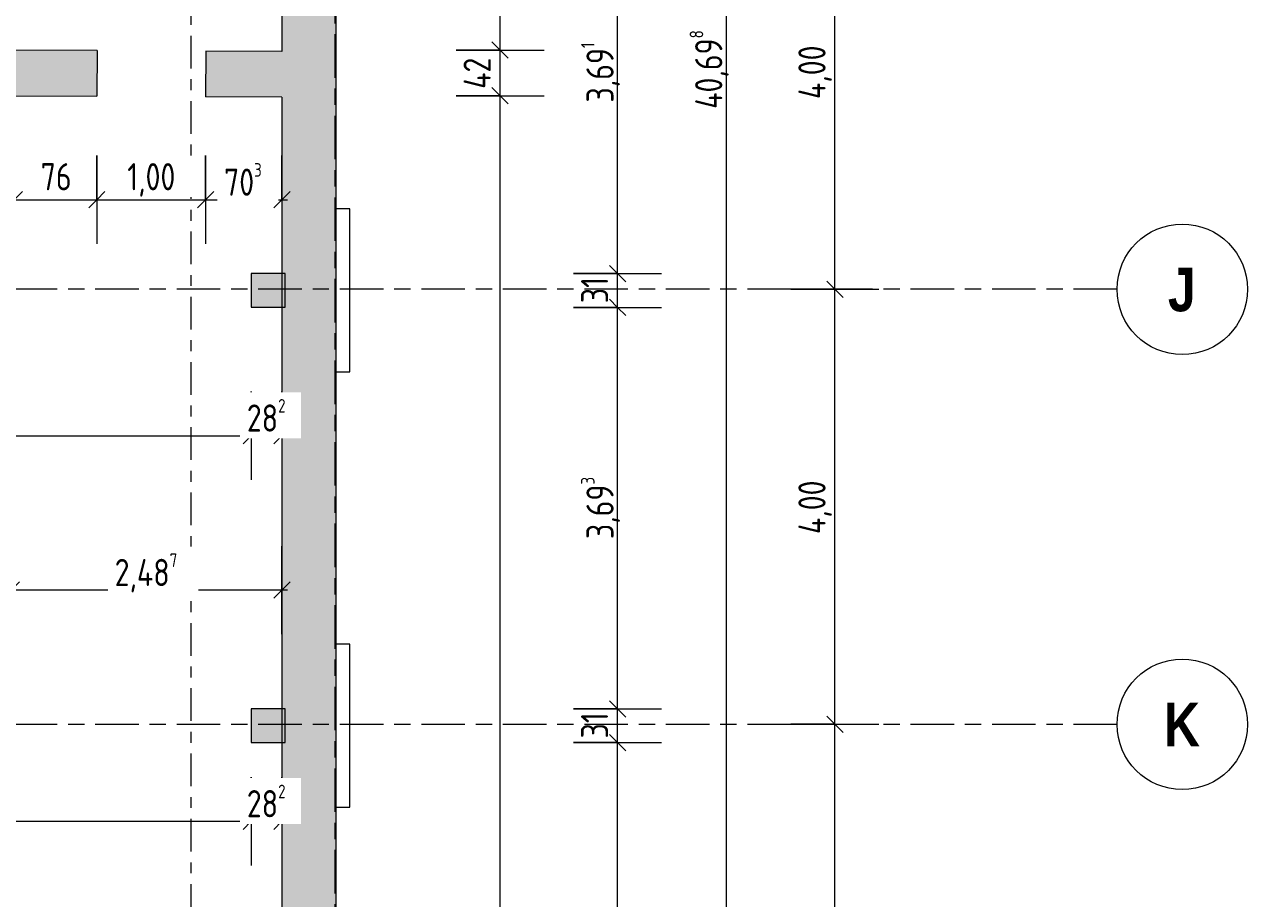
# Model space of a CAD drawing. Header units: metres. Extents: x 2 to 163, y -54 to 869.
# Tile 69 of 78: x 77.23 to 88.48, y -9.62 to -1.58. Entities that reach past the tile are written whole.
import ezdxf

# ---------------------------------------------------------------- set-up
doc = ezdxf.new("R2010")
doc.units = ezdxf.units.M
doc.linetypes.add('_Rasterlinie_', pattern=[0.75, 0.4, -0.1, 0.15, -0.1])
doc.linetypes.add('_Schnittlinie_', pattern=[0.6, 0.3, -0.1, 0.1, -0.1])
for name, color, linetype, lineweight in [('A_Bem', 7, 'Continuous', 5), ('A_Bem-100', 7, 'Continuous', 5), ('A_Geschossdecken', 7, 'Continuous', 5), ('A_Raster', 128, 'Continuous', 5), ('A_Symbol-S_A', 172, 'Continuous', 5), ('A_Tragwerksstützen', 7, 'Continuous', 5), ('A_Wand', 244, 'Continuous', 5), ('A_Wand_Schraff', 1, 'Continuous', 5)]:
    doc.layers.add(name, color=color, linetype=linetype, lineweight=lineweight)
doc.styles.add('Arial Narrow_B', font='txt', dxfattribs={"height": 0.4})
doc.styles.add('ISOCPEUR', font='isocpeur.ttf', dxfattribs={"width": 0.8, "height": 0.25})
doc.dimstyles.new('BLB-Standard_2_5_Aussen', dxfattribs={"dimscale": 0.3048, "dimtxt": 0.248995, "dimasz": 0.492126, "dimexe": 1.32874, "dimexo": 0.0625, "dimgap": 0.032808, "dimtad": 1, "dimdec": 1, "dimlfac": 100, "dimrnd": 0.1, "dimdsep": 46, "dimtxsty": 'ISOCPEUR', "dimblk1": 'OBLIQUE', "dimblk2": 'OBLIQUE', "dimsah": 1, "dimcen": 0.09, "dimdle": 0.164042, "dimazin": 0, "dimtfac": 1, "dimtdec": 4, "dimtix": 1, "dimtmove": 0, "dimatfit": 3, "dimfxl": 1.32874, "dimfxlon": 1, "dimtvp": 1, "dimtolj": 1, "dimtzin": 0, "dimarcsym": 2})
doc.dimstyles.new('BLB-Standard_2_5_Aussen_1', dxfattribs={"dimscale": 0.3048, "dimtxt": 0.248995, "dimasz": 0.492126, "dimexe": 1.32874, "dimexo": 0.0625, "dimgap": 0.032808, "dimtad": 1, "dimrnd": 0.001, "dimzin": 0, "dimdsep": 46, "dimtxsty": 'ISOCPEUR', "dimblk1": 'OBLIQUE', "dimblk2": 'OBLIQUE', "dimsah": 1, "dimcen": 0.09, "dimdle": 0.164042, "dimazin": 0, "dimtfac": 1, "dimtdec": 4, "dimtix": 1, "dimtmove": 0, "dimatfit": 3, "dimfxl": 1.32874, "dimfxlon": 1, "dimtvp": 1, "dimtolj": 1, "dimtzin": 0, "dimarcsym": 2})
doc.dimstyles.new('BLB-Standard_2_5_Aussen_maskiert', dxfattribs={"dimscale": 0.3048, "dimtxt": 0.248995, "dimasz": 0.492126, "dimexe": 1.32874, "dimexo": 0.0625, "dimgap": 0.032808, "dimtad": 1, "dimdec": 1, "dimlfac": 100, "dimrnd": 0.1, "dimdsep": 46, "dimtxsty": 'ISOCPEUR', "dimblk1": 'OBLIQUE', "dimblk2": 'OBLIQUE', "dimsah": 1, "dimcen": 0.09, "dimdle": 0.164042, "dimazin": 0, "dimtfac": 1, "dimtdec": 4, "dimtix": 1, "dimtmove": 0, "dimatfit": 3, "dimfxl": 1.32874, "dimfxlon": 1, "dimtvp": 1, "dimtfill": 1, "dimtolj": 1, "dimtzin": 0, "dimarcsym": 2})
doc.dimstyles.new('BLB-Standard_2_5_Aussen_maskiert_1', dxfattribs={"dimscale": 0.3048, "dimtxt": 0.248995, "dimasz": 0.492126, "dimexe": 1.32874, "dimexo": 0.0625, "dimgap": 0.032808, "dimtad": 1, "dimrnd": 0.001, "dimzin": 0, "dimdsep": 46, "dimtxsty": 'ISOCPEUR', "dimblk1": 'OBLIQUE', "dimblk2": 'OBLIQUE', "dimsah": 1, "dimcen": 0.09, "dimdle": 0.164042, "dimazin": 0, "dimtfac": 1, "dimtdec": 4, "dimtix": 1, "dimtmove": 0, "dimatfit": 3, "dimfxl": 1.32874, "dimfxlon": 1, "dimtvp": 1, "dimtfill": 1, "dimtolj": 1, "dimtzin": 0, "dimarcsym": 2})

# ---------------------------------------------------------------- blocks, each defined once
blk = doc.blocks.new('STB Stütze - rechteckig1 - STB 310 x 310-8104198-AB-E-1 OK FFB')
at = {"layer": 'A_Tragwerksstützen', "lineweight": 9}
blk.add_hatch(color=253, dxfattribs=at).paths.add_polyline_path([(-0.155, -0.155), (0.155, -0.155), (0.155, 0.155), (-0.155, 0.155)], flags=0)
at = {"layer": 'A_Tragwerksstützen', "color": 250, "lineweight": 9}
for p, q in [((0.155, 0.155), (-0.155, 0.155)), ((-0.155, 0.155), (-0.155, -0.155)), ((0.155, -0.155), (0.155, 0.155)), ((-0.155, -0.155), (0.155, -0.155))]:
    blk.add_line(p, q, dxfattribs=at)
blk = doc.blocks.new('DIMBLOCK52-AB-E-1 OK FFB')
at = {"layer": 'A_Bem-100'}
for p, q in [((82.284, -8.186), (83.094, -8.186)), ((82.689, -8.186), (82.284, -8.186)), ((82.689, -11.874), (82.689, -8.186)), ((82.284, -11.874), (83.094, -11.874)), ((82.689, -11.874), (82.284, -11.874))]:
    blk.add_line(p, q, dxfattribs=at)
at = {"layer": 'A_Bem-100', "lineweight": 9}
for p, q in [((82.689, -8.186), (82.614, -8.111)), ((82.689, -8.186), (82.764, -8.261)), ((82.689, -11.874), (82.614, -11.799)), ((82.689, -11.874), (82.764, -11.949))]:
    blk.add_line(p, q, dxfattribs=at)
at = {"layer": 'A_Bem-100', "color": 0, "insert": (82.353, -10.315), "char_height": 0.25, "width": 0.68419, "attachment_point": 1, "rotation": 90, "line_spacing_factor": 1.149209, "style": 'ISOCPEUR'}
blk.add_mtext('3,68\\A2\\H0.5x;\\S8^  ;\\H2x;', dxfattribs=at)
blk = doc.blocks.new('_Oblique')
at = {"color": 0, "linetype": 'ByBlock', "lineweight": -2}
blk.add_line((-0.5, -0.5), (0.5, 0.5), dxfattribs=at)
blk = doc.blocks.new('DIMBLOCK53-AB-E-1 OK FFB')
at = {"layer": 'A_Bem-100'}
for p, q in [((82.284, -7.876), (83.094, -7.876)), ((82.689, -7.876), (82.284, -7.876)), ((82.689, -8.186), (82.689, -7.876)), ((82.284, -8.186), (83.094, -8.186)), ((82.689, -8.186), (82.284, -8.186))]:
    blk.add_line(p, q, dxfattribs=at)
at = {"layer": 'A_Bem-100', "lineweight": 9}
for p, q in [((82.689, -7.876), (82.614, -7.801)), ((82.689, -7.876), (82.764, -7.951)), ((82.689, -8.186), (82.614, -8.111)), ((82.689, -8.186), (82.764, -8.261))]:
    blk.add_line(p, q, dxfattribs=at)
at = {"layer": 'A_Bem-100', "color": 0, "insert": (82.353, -8.148), "char_height": 0.25, "width": 0.28085, "attachment_point": 1, "rotation": 90, "line_spacing_factor": 1.149209, "style": 'ISOCPEUR'}
blk.add_mtext('31', dxfattribs=at)
blk = doc.blocks.new('DIMBLOCK54-AB-E-1 OK FFB')
at = {"layer": 'A_Bem-100', "lineweight": 9}
for p, q in [((82.689, -4.184), (82.614, -4.109)), ((82.689, -4.184), (82.764, -4.259)), ((82.689, -7.876), (82.614, -7.801)), ((82.689, -7.876), (82.764, -7.951))]:
    blk.add_line(p, q, dxfattribs=at)
at = {"layer": 'A_Bem-100'}
for p, q in [((82.284, -4.184), (83.094, -4.184)), ((82.689, -4.184), (82.284, -4.184)), ((82.689, -7.876), (82.689, -4.184)), ((82.284, -7.876), (83.094, -7.876)), ((82.689, -7.876), (82.284, -7.876))]:
    blk.add_line(p, q, dxfattribs=at)
at = {"layer": 'A_Bem-100', "color": 0, "insert": (82.353, -6.315), "char_height": 0.25, "width": 0.68419, "attachment_point": 1, "rotation": 90, "line_spacing_factor": 1.149209, "style": 'ISOCPEUR'}
blk.add_mtext('3,69\\A2\\H0.5x;\\S3^  ;\\H2x;', dxfattribs=at)
blk = doc.blocks.new('DIMBLOCK55-AB-E-1 OK FFB')
at = {"layer": 'A_Bem-100', "lineweight": 9}
for p, q in [((82.689, -3.874), (82.614, -3.799)), ((82.689, -3.874), (82.764, -3.949)), ((82.689, -4.184), (82.614, -4.109)), ((82.689, -4.184), (82.764, -4.259))]:
    blk.add_line(p, q, dxfattribs=at)
at = {"layer": 'A_Bem-100'}
for p, q in [((82.284, -3.874), (83.094, -3.874)), ((82.689, -3.874), (82.284, -3.874)), ((82.689, -4.184), (82.689, -3.874)), ((82.284, -4.184), (83.094, -4.184)), ((82.689, -4.184), (82.284, -4.184))]:
    blk.add_line(p, q, dxfattribs=at)
at = {"layer": 'A_Bem-100', "color": 0, "insert": (82.353, -4.146), "char_height": 0.25, "width": 0.28085, "attachment_point": 1, "rotation": 90, "line_spacing_factor": 1.149209, "style": 'ISOCPEUR'}
blk.add_mtext('31', dxfattribs=at)
blk = doc.blocks.new('DIMBLOCK56-AB-E-1 OK FFB')
at = {"layer": 'A_Bem-100', "lineweight": 9}
for p, q in [((82.689, -0.183), (82.614, -0.108)), ((82.689, -0.183), (82.764, -0.258)), ((82.689, -3.874), (82.614, -3.799)), ((82.689, -3.874), (82.764, -3.949))]:
    blk.add_line(p, q, dxfattribs=at)
at = {"layer": 'A_Bem-100'}
for p, q in [((82.284, -0.183), (83.094, -0.183)), ((82.689, -0.183), (82.284, -0.183)), ((82.689, -3.874), (82.689, -0.183)), ((82.284, -3.874), (83.094, -3.874)), ((82.689, -3.874), (82.284, -3.874))]:
    blk.add_line(p, q, dxfattribs=at)
at = {"layer": 'A_Bem-100', "color": 0, "insert": (82.353, -2.301), "char_height": 0.25, "width": 0.65432, "attachment_point": 1, "rotation": 90, "line_spacing_factor": 1.149209, "style": 'ISOCPEUR'}
blk.add_mtext('3,69\\A2\\H0.5x;\\S1^  ;\\H2x;', dxfattribs=at)
blk = doc.blocks.new('Raster - Raster-989695-AB-E-1 OK FFB')
at = {"layer": 'A_Raster', "lineweight": 9}
blk.add_circle((0, 0), 0.006, dxfattribs=at)
blk = doc.blocks.new('DIMBLOCK224-AB-E-1 OK FFB')
at = {"layer": 'A_Bem-100', "lineweight": 9}
for p, q in [((84.689, -8.018), (84.614, -7.943)), ((84.689, -8.018), (84.764, -8.093)), ((84.689, -12.018), (84.614, -11.943)), ((84.689, -12.018), (84.764, -12.093))]:
    blk.add_line(p, q, dxfattribs=at)
at = {"layer": 'A_Bem-100'}
for p, q in [((84.284, -8.018), (85.094, -8.018)), ((84.689, -8.018), (84.284, -8.018)), ((84.689, -12.018), (84.689, -8.018)), ((84.284, -12.018), (85.094, -12.018)), ((84.689, -12.018), (84.284, -12.018))]:
    blk.add_line(p, q, dxfattribs=at)
at = {"layer": 'A_Bem-100', "color": 0, "insert": (84.353, -10.269), "char_height": 0.25, "width": 0.60054, "attachment_point": 1, "rotation": 90, "line_spacing_factor": 1.149209, "style": 'ISOCPEUR'}
blk.add_mtext('4,00', dxfattribs=at)
blk = doc.blocks.new('DIMBLOCK225-AB-E-1 OK FFB')
at = {"layer": 'A_Bem-100'}
for p, q in [((84.284, -4.018), (85.094, -4.018)), ((84.689, -4.018), (84.284, -4.018)), ((84.689, -8.018), (84.689, -4.018)), ((84.284, -8.018), (85.094, -8.018)), ((84.689, -8.018), (84.284, -8.018))]:
    blk.add_line(p, q, dxfattribs=at)
at = {"layer": 'A_Bem-100', "lineweight": 9}
for p, q in [((84.689, -4.018), (84.614, -3.943)), ((84.689, -4.018), (84.764, -4.093)), ((84.689, -8.018), (84.614, -7.943)), ((84.689, -8.018), (84.764, -8.093))]:
    blk.add_line(p, q, dxfattribs=at)
at = {"layer": 'A_Bem-100', "color": 0, "insert": (84.353, -6.269), "char_height": 0.25, "width": 0.60054, "attachment_point": 1, "rotation": 90, "line_spacing_factor": 1.149209, "style": 'ISOCPEUR'}
blk.add_mtext('4,00', dxfattribs=at)
blk = doc.blocks.new('DIMBLOCK226-AB-E-1 OK FFB')
at = {"layer": 'A_Bem-100', "lineweight": 9}
for p, q in [((84.689, -0.018), (84.614, 0.057)), ((84.689, -0.018), (84.764, -0.093)), ((84.689, -4.018), (84.614, -3.943)), ((84.689, -4.018), (84.764, -4.093))]:
    blk.add_line(p, q, dxfattribs=at)
at = {"layer": 'A_Bem-100'}
for p, q in [((84.284, -0.018), (85.094, -0.018)), ((84.689, -0.018), (84.284, -0.018)), ((84.689, -4.018), (84.689, -0.018)), ((84.284, -4.018), (85.094, -4.018)), ((84.689, -4.018), (84.284, -4.018))]:
    blk.add_line(p, q, dxfattribs=at)
at = {"layer": 'A_Bem-100', "color": 0, "insert": (84.353, -2.269), "char_height": 0.25, "width": 0.60054, "attachment_point": 1, "rotation": 90, "line_spacing_factor": 1.149209, "style": 'ISOCPEUR'}
blk.add_mtext('4,00', dxfattribs=at)
blk = doc.blocks.new('DIMBLOCK388-AB-E-1 OK FFB')
at = {"layer": 'A_Bem-100'}
for p, q in [((71.364, -4.959), (71.364, -5.769)), ((71.364, -5.364), (71.364, -4.959)), ((79.32, -4.959), (79.32, -5.769)), ((79.32, -5.364), (79.32, -4.959)), ((71.364, -5.364), (79.32, -5.364))]:
    blk.add_line(p, q, dxfattribs=at)
at = {"layer": 'A_Bem-100', "lineweight": 9}
for p, q in [((71.364, -5.364), (71.289, -5.439)), ((71.364, -5.364), (71.439, -5.289)), ((79.32, -5.364), (79.245, -5.439)), ((79.32, -5.364), (79.395, -5.289))]:
    blk.add_line(p, q, dxfattribs=at)
at = {"layer": 'A_Bem-100', "color": 0, "insert": (75.057, -5.027), "char_height": 0.25, "width": 0.68419, "attachment_point": 1, "line_spacing_factor": 1.149209, "style": 'ISOCPEUR', "bg_fill": 3, "box_fill_scale": 1.25, "bg_fill_color": 256, "bg_fill_true_color": 13158600, "bg_fill_transparency": 0}
blk.add_mtext('7,95\\A2\\H0.5x;\\S6^  ;\\H2x;', dxfattribs=at)
blk = doc.blocks.new('DIMBLOCK389-AB-E-1 OK FFB')
at = {"layer": 'A_Bem-100'}
for p, q in [((79.32, -4.959), (79.32, -5.769)), ((79.32, -5.364), (79.32, -4.959)), ((79.602, -4.959), (79.602, -5.769)), ((79.602, -5.364), (79.602, -4.959)), ((79.32, -5.364), (79.602, -5.364))]:
    blk.add_line(p, q, dxfattribs=at)
at = {"layer": 'A_Bem-100', "lineweight": 9}
for p, q in [((79.32, -5.364), (79.245, -5.439)), ((79.32, -5.364), (79.395, -5.289)), ((79.602, -5.364), (79.527, -5.439)), ((79.602, -5.364), (79.677, -5.289))]:
    blk.add_line(p, q, dxfattribs=at)
at = {"layer": 'A_Bem-100', "color": 0, "insert": (79.279, -5.027), "char_height": 0.25, "width": 0.43621, "attachment_point": 1, "line_spacing_factor": 1.149209, "style": 'ISOCPEUR', "bg_fill": 3, "box_fill_scale": 1.25, "bg_fill_color": 256, "bg_fill_true_color": 13158600, "bg_fill_transparency": 0}
blk.add_mtext('28\\A2\\H0.5x;\\S2^  ;\\H2x;', dxfattribs=at)
blk = doc.blocks.new('DIMBLOCK419-AB-E-1 OK FFB')
at = {"layer": 'A_Bem-100'}
for p, q in [((77.14, -2.789), (77.14, -3.599)), ((77.14, -3.194), (77.14, -2.789)), ((77.899, -2.789), (77.899, -3.599)), ((77.899, -3.194), (77.899, -2.789)), ((77.14, -3.194), (77.899, -3.194))]:
    blk.add_line(p, q, dxfattribs=at)
at = {"layer": 'A_Bem-100', "lineweight": 9}
for p, q in [((77.14, -3.194), (77.215, -3.119)), ((77.899, -3.194), (77.974, -3.119)), ((77.14, -3.194), (77.065, -3.269)), ((77.899, -3.194), (77.824, -3.269))]:
    blk.add_line(p, q, dxfattribs=at)
at = {"layer": 'A_Bem-100', "color": 0, "insert": (77.382, -2.858), "char_height": 0.25, "width": 0.32865, "attachment_point": 1, "line_spacing_factor": 1.149209, "style": 'ISOCPEUR', "bg_fill": 3, "box_fill_scale": 1.25, "bg_fill_color": 256, "bg_fill_true_color": 13158600, "bg_fill_transparency": 0}
blk.add_mtext('76', dxfattribs=at)
blk = doc.blocks.new('DIMBLOCK420-AB-E-1 OK FFB')
at = {"layer": 'A_Bem-100'}
for p, q in [((77.899, -2.789), (77.899, -3.599)), ((77.899, -3.194), (77.899, -2.789)), ((78.899, -2.789), (78.899, -3.599)), ((78.899, -3.194), (78.899, -2.789)), ((77.899, -3.194), (78.899, -3.194))]:
    blk.add_line(p, q, dxfattribs=at)
at = {"layer": 'A_Bem-100', "lineweight": 9}
for p, q in [((77.899, -3.194), (77.974, -3.119)), ((78.899, -3.194), (78.974, -3.119)), ((77.899, -3.194), (77.824, -3.269)), ((78.899, -3.194), (78.824, -3.269))]:
    blk.add_line(p, q, dxfattribs=at)
at = {"layer": 'A_Bem-100', "color": 0, "insert": (78.179, -2.858), "char_height": 0.25, "width": 0.52883, "attachment_point": 1, "line_spacing_factor": 1.149209, "style": 'ISOCPEUR', "bg_fill": 3, "box_fill_scale": 1.25, "bg_fill_color": 256, "bg_fill_true_color": 13158600, "bg_fill_transparency": 0}
blk.add_mtext('1,00', dxfattribs=at)
blk = doc.blocks.new('DIMBLOCK421-AB-E-1 OK FFB')
at = {"layer": 'A_Bem-100'}
for p, q in [((78.899, -2.789), (78.899, -3.599)), ((78.899, -3.194), (78.899, -2.789)), ((79.602, -2.789), (79.602, -3.599)), ((79.602, -3.194), (79.602, -2.789)), ((78.899, -3.194), (79.652, -3.194))]:
    blk.add_line(p, q, dxfattribs=at)
at = {"layer": 'A_Bem-100', "lineweight": 9}
for p, q in [((78.899, -3.194), (78.974, -3.119)), ((79.602, -3.194), (79.677, -3.119)), ((78.899, -3.194), (78.824, -3.269)), ((79.602, -3.194), (79.527, -3.269))]:
    blk.add_line(p, q, dxfattribs=at)
at = {"layer": 'A_Bem-100', "color": 0, "insert": (79.069, -2.858), "char_height": 0.25, "width": 0.43621, "attachment_point": 1, "line_spacing_factor": 1.149209, "style": 'ISOCPEUR', "bg_fill": 3, "box_fill_scale": 1.25, "bg_fill_color": 256, "bg_fill_true_color": 13158600, "bg_fill_transparency": 0}
blk.add_mtext('70\\A2\\H0.5x;\\S3^  ;\\H2x;', dxfattribs=at)
blk = doc.blocks.new('DIMBLOCK422-AB-E-1 OK FFB')
at = {"layer": 'A_Bem-100'}
for p, q in [((77.114, -6.379), (77.114, -7.189)), ((77.114, -6.784), (77.114, -6.379)), ((79.602, -7.189), (79.602, -6.379)), ((79.652, -6.784), (77.114, -6.784)), ((79.602, -6.784), (79.602, -7.189))]:
    blk.add_line(p, q, dxfattribs=at)
at = {"layer": 'A_Bem-100', "lineweight": 9}
for p, q in [((77.114, -6.784), (77.189, -6.709)), ((79.602, -6.784), (79.677, -6.709)), ((77.114, -6.784), (77.039, -6.859)), ((79.602, -6.784), (79.527, -6.859))]:
    blk.add_line(p, q, dxfattribs=at)
at = {"layer": 'A_Bem-100', "color": 0, "insert": (78.063, -6.447), "char_height": 0.25, "width": 0.7081, "attachment_point": 1, "line_spacing_factor": 1.149209, "style": 'ISOCPEUR', "bg_fill": 3, "box_fill_scale": 1.25, "bg_fill_color": 256, "bg_fill_true_color": 13158600, "bg_fill_transparency": 0}
blk.add_mtext('2,48\\A2\\H0.5x;\\S7^  ;\\H2x;', dxfattribs=at)
blk = doc.blocks.new('DIMBLOCK432-AB-E-1 OK FFB')
at = {"layer": 'A_Bem-100'}
for p, q in [((71.369, -8.505), (71.369, -9.315)), ((71.369, -8.91), (71.369, -8.505)), ((79.32, -8.505), (79.32, -9.315)), ((79.32, -8.91), (79.32, -8.505)), ((71.369, -8.91), (79.32, -8.91))]:
    blk.add_line(p, q, dxfattribs=at)
at = {"layer": 'A_Bem-100', "lineweight": 9}
for p, q in [((71.369, -8.91), (71.444, -8.835)), ((79.32, -8.91), (79.395, -8.835)), ((71.369, -8.91), (71.294, -8.985)), ((79.32, -8.91), (79.245, -8.985))]:
    blk.add_line(p, q, dxfattribs=at)
at = {"layer": 'A_Bem-100', "color": 0, "insert": (75.072, -8.573), "char_height": 0.25, "width": 0.65432, "attachment_point": 1, "line_spacing_factor": 1.149209, "style": 'ISOCPEUR', "bg_fill": 3, "box_fill_scale": 1.25, "bg_fill_color": 256, "bg_fill_true_color": 13158600, "bg_fill_transparency": 0}
blk.add_mtext('7,95\\A2\\H0.5x;\\S1^  ;\\H2x;', dxfattribs=at)
blk = doc.blocks.new('DIMBLOCK433-AB-E-1 OK FFB')
at = {"layer": 'A_Bem-100'}
for p, q in [((79.32, -8.505), (79.32, -9.315)), ((79.32, -8.91), (79.32, -8.505)), ((79.602, -8.505), (79.602, -9.315)), ((79.602, -8.91), (79.602, -8.505)), ((79.32, -8.91), (79.652, -8.91))]:
    blk.add_line(p, q, dxfattribs=at)
at = {"layer": 'A_Bem-100', "lineweight": 9}
for p, q in [((79.32, -8.91), (79.395, -8.835)), ((79.602, -8.91), (79.677, -8.835)), ((79.32, -8.91), (79.245, -8.985)), ((79.602, -8.91), (79.527, -8.985))]:
    blk.add_line(p, q, dxfattribs=at)
at = {"layer": 'A_Bem-100', "color": 0, "insert": (79.279, -8.573), "char_height": 0.25, "width": 0.43621, "attachment_point": 1, "line_spacing_factor": 1.149209, "style": 'ISOCPEUR', "bg_fill": 3, "box_fill_scale": 1.25, "bg_fill_color": 256, "bg_fill_true_color": 13158600, "bg_fill_transparency": 0}
blk.add_mtext('28\\A2\\H0.5x;\\S2^  ;\\H2x;', dxfattribs=at)
blk = doc.blocks.new('DIMBLOCK442-AB-E-1 OK FFB')
at = {"layer": 'A_Bem-100'}
for p, q in [((81.204, -2.238), (82.014, -2.238)), ((81.609, -2.238), (81.204, -2.238)), ((81.609, -19.652), (81.609, -2.238)), ((81.204, -19.652), (82.014, -19.652)), ((81.609, -19.652), (81.204, -19.652))]:
    blk.add_line(p, q, dxfattribs=at)
at = {"layer": 'A_Bem-100', "lineweight": 9}
for p, q in [((81.609, -2.238), (81.534, -2.163)), ((81.609, -2.238), (81.684, -2.313)), ((81.609, -19.652), (81.534, -19.577)), ((81.609, -19.652), (81.684, -19.727))]:
    blk.add_line(p, q, dxfattribs=at)
at = {"layer": 'A_Bem-100', "color": 0, "insert": (81.273, -11.276), "char_height": 0.25, "width": 0.79474, "attachment_point": 1, "rotation": 90, "line_spacing_factor": 1.149209, "style": 'ISOCPEUR'}
blk.add_mtext('17,41\\A2\\H0.5x;\\S4^  ;\\H2x;', dxfattribs=at)
blk = doc.blocks.new('DIMBLOCK443-AB-E-1 OK FFB')
at = {"layer": 'A_Bem-100', "lineweight": 9}
for p, q in [((81.609, -1.818), (81.534, -1.743)), ((81.609, -1.818), (81.684, -1.893)), ((81.609, -2.238), (81.534, -2.163)), ((81.609, -2.238), (81.684, -2.313))]:
    blk.add_line(p, q, dxfattribs=at)
at = {"layer": 'A_Bem-100'}
for p, q in [((81.204, -1.818), (82.014, -1.818)), ((81.609, -1.818), (81.204, -1.818)), ((81.609, -2.238), (81.609, -1.818)), ((81.204, -2.238), (82.014, -2.238)), ((81.609, -2.238), (81.204, -2.238))]:
    blk.add_line(p, q, dxfattribs=at)
at = {"layer": 'A_Bem-100', "color": 0, "insert": (81.273, -2.175), "char_height": 0.25, "width": 0.35255, "attachment_point": 1, "rotation": 90, "line_spacing_factor": 1.149209, "style": 'ISOCPEUR'}
blk.add_mtext('42', dxfattribs=at)
blk = doc.blocks.new('DIMBLOCK444-AB-E-1 OK FFB')
at = {"layer": 'A_Bem-100', "lineweight": 9}
for p, q in [((81.609, 3.37), (81.534, 3.445)), ((81.609, 3.37), (81.684, 3.295)), ((81.609, -1.818), (81.534, -1.743)), ((81.609, -1.818), (81.684, -1.893))]:
    blk.add_line(p, q, dxfattribs=at)
at = {"layer": 'A_Bem-100'}
for p, q in [((81.204, 3.37), (82.014, 3.37)), ((81.609, 3.37), (81.204, 3.37)), ((81.609, -1.818), (81.609, 3.37)), ((81.204, -1.818), (82.014, -1.818)), ((81.609, -1.818), (81.204, -1.818))]:
    blk.add_line(p, q, dxfattribs=at)
at = {"layer": 'A_Bem-100', "color": 0, "insert": (81.273, 0.511), "char_height": 0.25, "width": 0.63639, "attachment_point": 1, "rotation": 90, "line_spacing_factor": 1.149209, "style": 'ISOCPEUR'}
blk.add_mtext('5,18\\A2\\H0.5x;\\S8^  ;\\H2x;', dxfattribs=at)
blk = doc.blocks.new('DIMBLOCK453-AB-E-1 OK FFB')
at = {"layer": 'A_Bem-100'}
for p, q in [((83.284, 18.353), (84.094, 18.353)), ((83.689, 18.353), (83.284, 18.353)), ((83.689, 18.403), (83.689, -22.395)), ((83.284, -22.345), (84.094, -22.345)), ((83.689, -22.345), (83.284, -22.345))]:
    blk.add_line(p, q, dxfattribs=at)
at = {"layer": 'A_Bem-100', "lineweight": 9}
for p, q in [((83.689, 18.353), (83.614, 18.428)), ((83.689, 18.353), (83.764, 18.278)), ((83.689, -22.345), (83.614, -22.27)), ((83.689, -22.345), (83.764, -22.42))]:
    blk.add_line(p, q, dxfattribs=at)
at = {"layer": 'A_Bem-100', "color": 0, "insert": (83.353, -2.359), "char_height": 0.25, "width": 0.87242, "attachment_point": 1, "rotation": 90, "line_spacing_factor": 1.149209, "style": 'ISOCPEUR'}
blk.add_mtext('40,69\\A2\\H0.5x;\\S8^  ;\\H2x;', dxfattribs=at)

msp = doc.modelspace()

# ---------------------------------------------------------------- hatches: boundary and pattern name
at = {"layer": 'A_Tragwerksstützen'}
msp.add_hatch(color=8, dxfattribs=at).paths.add_polyline_path([(79.3201, -8.186), (79.6301, -8.186), (79.6301, -7.876), (79.3201, -7.876)], flags=0)
at = {"layer": 'A_Wand_Schraff', "lineweight": 9}
msp.add_hatch(color=253, dxfattribs=at).paths.add_polyline_path([(80.1019, -20.0383), (80.1019, 15.8938), (79.6019, 15.8938), (79.6019, -20.0383)], flags=0)
at = {"layer": 'A_Wand_Schraff'}
h = msp.add_hatch(color=8, dxfattribs=at)
h.paths.add_polyline_path([(79.0648, -2.2491), (79.0648, -1.8291), (78.9016, -1.8291), (78.8992, -2.2482)], flags=0)
h.paths.add_polyline_path([(77.8992, -2.2425), (77.9016, -1.8225), (77.1419, -1.8182), (77.1395, -2.2382)], flags=0)
msp.add_hatch(color=8, dxfattribs=at).paths.add_polyline_path([(79.6019, -2.2521), (79.6019, -1.8321), (79.0648, -1.8291), (79.0648, -2.2491)], flags=0)

# ---------------------------------------------------------------- linework, layer by layer
at = {"layer": 'A_Geschossdecken', "color": 253, "lineweight": 9}
for p, q in [((80.2251, -3.2785), (80.1019, -3.2785)), ((80.2251, -4.7785), (80.2251, -3.2785)), ((80.1019, -4.7785), (80.2251, -4.7785)), ((80.2251, -7.281), (80.1019, -7.281)), ((80.2251, -8.781), (80.2251, -7.281)), ((80.1019, -8.781), (80.2251, -8.781))]:
    msp.add_line(p, q, dxfattribs=at)
at = {"layer": 'A_Raster', "linetype": '_Rasterlinie_', "lineweight": 9}
for p, q in [((80.0919, -53.073), (80.0919, 37.0621)), ((87.2847, -4.0184), (15.4272, -4.0184)), ((87.2847, -8.0184), (15.4272, -8.0184))]:
    msp.add_line(p, q, dxfattribs=at)
at = {"layer": 'A_Symbol-S_A', "linetype": '_Schnittlinie_', "lineweight": 9}
msp.add_line((78.7666, -31.9872), (78.7666, 27.1007), dxfattribs=at)
at = {"layer": 'A_Tragwerksstützen', "color": 250, "lineweight": 9}
for p, q in [((79.6301, -7.876), (79.3201, -7.876)), ((79.3201, -7.876), (79.3201, -8.186)), ((79.6301, -8.186), (79.6301, -7.876)), ((79.3201, -8.186), (79.6301, -8.186))]:
    msp.add_line(p, q, dxfattribs=at)
at = {"layer": 'A_Wand', "color": 250, "lineweight": 9}
for p, q in [((79.6019, 15.9238), (79.6019, -1.8321)), ((80.1019, -20.0383), (80.1019, 15.8938)), ((77.9016, -1.8225), (77.1419, -1.8182)), ((77.9016, -1.8225), (77.8992, -2.2425)), ((78.9016, -1.8282), (78.8992, -2.2482)), ((79.6019, -1.8321), (78.9016, -1.8282)), ((77.1395, -2.2382), (77.8992, -2.2425)), ((79.6019, -2.2521), (78.8992, -2.2482)), ((79.6019, -2.2521), (79.6019, -19.6518))]:
    msp.add_line(p, q, dxfattribs=at)

# ---------------------------------------------------------------- block references
at = {"layer": 'A_Raster', "lineweight": 9, "xscale": 99.99999999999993, "yscale": 99.99999999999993, "zscale": 99.99999999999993, "rotation": 89.99999999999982}
for p in [(87.8847, -4.0184), (87.8847, -8.0184)]:
    msp.add_blockref('Raster - Raster-989695-AB-E-1 OK FFB', p, dxfattribs=at)
at = {"layer": 'A_Tragwerksstützen', "color": 250, "lineweight": 9}
msp.add_blockref('STB Stütze - rechteckig1 - STB 310 x 310-8104198-AB-E-1 OK FFB', (79.4751, -4.0285), dxfattribs=at)

# ---------------------------------------------------------------- texts
at = {"layer": 'A_Raster', "char_height": 0.4, "attachment_point": 1, "style": 'Arial Narrow_B'}
for s, insert, width in [('\\fArial Narrow|b1|i0|c0|p34|;J', (87.7527, -3.8201), 0.312658), ('\\fArial Narrow|b1|i0|c0|p34|;K', (87.7162, -7.8201), 0.400844)]:
    msp.add_mtext(s, dxfattribs=dict(at, insert=insert, width=width))

# ---------------------------------------------------------------- dimensions: what is measured, and where the dimension line sits
at = {"layer": 'A_Bem'}
for base, p1, p2, text, override, picture, middle in [((83.6894, -22.3447), (83.2844, 18.3529), (83.2844, -22.3447), '\\A1;40,69\\Q;{\\A1;{\\H0.5x;\\S8^ ;}}', {"dimpost": '<>', "dimfxl": 40.697641}, 'DIMBLOCK453-AB-E-1 OK FFB', (83.5294, -1.9959)), ((81.6094, 3.3698), (81.2044, -1.8182), (81.2044, 3.3698), '\\A1;5,18\\Q;{\\A1;{\\H0.5x;\\S8^ ;}}', {"dimpost": '<>', "dimfxl": 5.188009}, 'DIMBLOCK444-AB-E-1 OK FFB', (81.4494, 0.7758)), ((82.6894, -0.1826), (82.2844, -3.8735), (82.2844, -0.1826), '\\A1;3,69\\Q;{\\A1;{\\H0.5x;\\S1^ ;}}', {"dimpost": '<>', "dimfxl": 3.690918}, 'DIMBLOCK56-AB-E-1 OK FFB', (82.5294, -2.0281)), ((81.6094, -2.2382), (81.2044, -19.6518), (81.2044, -2.2382), '\\A1;17,41\\Q;{\\A1;{\\H0.5x;\\S4^ ;}}', {"dimpost": '<>', "dimfxl": 17.413607}, 'DIMBLOCK442-AB-E-1 OK FFB', (81.4494, -10.945)), ((82.6894, -4.1835), (82.2844, -7.876), (82.2844, -4.1835), '\\A1;3,69\\Q;{\\A1;{\\H0.5x;\\S3^ ;}}', {"dimpost": '<>', "dimfxl": 3.6925}, 'DIMBLOCK54-AB-E-1 OK FFB', (82.5294, -6.0298)), ((82.6894, -8.186), (82.2844, -11.8735), (82.2844, -8.186), '\\A1;3,68\\Q;{\\A1;{\\H0.5x;\\S8^ ;}}', {"dimpost": '<>', "dimfxl": 3.6875}, 'DIMBLOCK52-AB-E-1 OK FFB', (82.5294, -10.0298))]:
    dim = msp.add_linear_dim(base=base, p1=p1, p2=p2, angle=90, text=text, dimstyle='BLB-Standard_2_5_Aussen_1', override=override, dxfattribs=at)
    dim.commit()
    dim.dimension.update_dxf_attribs({"geometry": picture, "text_midpoint": middle})
for base, p1, p2, dimstyle, override, picture, middle in [((84.6894, -0.0184), (84.2844, -4.0184), (84.2844, -0.0184), 'BLB-Standard_2_5_Aussen_1', {"dimpost": '<>', "dimfxl": 4}, 'DIMBLOCK226-AB-E-1 OK FFB', (84.5544, -2.0184)), ((81.6094, -1.8182), (81.2044, -2.2382), (81.2044, -1.8182), 'BLB-Standard_2_5_Aussen', {"dimpost": '<>', "dimfxl": 0.419993}, 'DIMBLOCK443-AB-E-1 OK FFB', (81.4744, -2.0282)), ((82.6894, -3.8735), (82.2844, -4.1835), (82.2844, -3.8735), 'BLB-Standard_2_5_Aussen', {"dimpost": '<>', "dimfxl": 0.31}, 'DIMBLOCK55-AB-E-1 OK FFB', (82.5544, -4.0285)), ((84.6894, -4.0184), (84.2844, -8.0184), (84.2844, -4.0184), 'BLB-Standard_2_5_Aussen_1', {"dimpost": '<>', "dimfxl": 4}, 'DIMBLOCK225-AB-E-1 OK FFB', (84.5544, -6.0184)), ((82.6894, -7.876), (82.2844, -8.186), (82.2844, -7.876), 'BLB-Standard_2_5_Aussen', {"dimpost": '<>', "dimfxl": 0.31}, 'DIMBLOCK53-AB-E-1 OK FFB', (82.5544, -8.031)), ((84.6894, -8.0184), (84.2844, -12.0184), (84.2844, -8.0184), 'BLB-Standard_2_5_Aussen_1', {"dimpost": '<>', "dimfxl": 4}, 'DIMBLOCK224-AB-E-1 OK FFB', (84.5544, -10.0184))]:
    dim = msp.add_linear_dim(base=base, p1=p1, p2=p2, angle=90, dimstyle=dimstyle, override=override, dxfattribs=at)
    dim.commit()
    dim.dimension.update_dxf_attribs({"geometry": picture, "text_midpoint": middle})
dim = msp.add_linear_dim(base=(77.8992, -3.1944), p1=(77.1395, -2.7894), p2=(77.8992, -2.7894), dimstyle='BLB-Standard_2_5_Aussen_maskiert', override={"dimpost": '<>', "dimfxl": 0.759666}, dxfattribs=at)
dim.commit()
dim.dimension.update_dxf_attribs({"geometry": 'DIMBLOCK419-AB-E-1 OK FFB', "text_midpoint": (77.5194, -3.0594)})

# ---------------------------------------------------------------- next in the draw order: dimensions: what is measured, and where the dimension line sits
dim = msp.add_linear_dim(base=(78.8992, -3.1944), p1=(77.8992, -2.7894), p2=(78.8992, -2.7894), dimstyle='BLB-Standard_2_5_Aussen_maskiert', override={"dimpost": '<>', "dimfxl": 0.999984}, dxfattribs=at)
dim.commit()
dim.dimension.update_dxf_attribs({"geometry": 'DIMBLOCK420-AB-E-1 OK FFB', "text_midpoint": (78.3992, -3.0594)})
for base, p1, p2, text, override, picture, middle in [((79.3201, -5.3636), (71.3645, -4.9586), (79.3201, -4.9586), '\\A1;7,95\\Q;{\\A1;{\\H0.5x;\\S6^ ;}}', {"dimpost": '<>', "dimfxl": 7.955628}, 'DIMBLOCK388-AB-E-1 OK FFB', (75.3423, -5.2036)), ((77.1145, -6.7837), (79.6019, -7.1887), (77.1145, -6.3787), '\\A1;2,48\\Q;{\\A1;{\\H0.5x;\\S7^ ;}}', {"dimpost": '<>', "dimfxl": 2.61595}, 'DIMBLOCK422-AB-E-1 OK FFB', (78.3582, -6.6237)), ((79.3201, -8.9101), (71.3695, -8.5051), (79.3201, -8.5051), '\\A1;7,95\\Q;{\\A1;{\\H0.5x;\\S1^ ;}}', {"dimpost": '<>', "dimfxl": 7.950628}, 'DIMBLOCK432-AB-E-1 OK FFB', (75.3448, -8.7501))]:
    dim = msp.add_linear_dim(base=base, p1=p1, p2=p2, text=text, dimstyle='BLB-Standard_2_5_Aussen_maskiert_1', override=override, dxfattribs=at)
    dim.commit()
    dim.dimension.update_dxf_attribs({"geometry": picture, "text_midpoint": middle})

# ---------------------------------------------------------------- next in the draw order: dimensions: what is measured, and where the dimension line sits
for base, p1, p2, text, override, picture, middle in [((79.6019, -3.1944), (78.8992, -2.7894), (79.6019, -2.7894), '\\A1;70\\Q;{\\A1;{\\H0.5x;\\S3^ ;}}', {"dimpost": '<>', "dimfxl": 0.702685}, 'DIMBLOCK421-AB-E-1 OK FFB', (79.2505, -3.0594)), ((79.6019, -5.3636), (79.3201, -4.9586), (79.6019, -4.9586), '\\A1;28\\Q;{\\A1;{\\H0.5x;\\S2^ ;}}', {"dimpost": '<>', "dimfxl": 0.281759}, 'DIMBLOCK389-AB-E-1 OK FFB', (79.461, -5.2286)), ((79.6019, -8.9101), (79.3201, -8.5051), (79.6019, -8.5051), '\\A1;28\\Q;{\\A1;{\\H0.5x;\\S2^ ;}}', {"dimpost": '<>', "dimfxl": 0.281759}, 'DIMBLOCK433-AB-E-1 OK FFB', (79.461, -8.7751))]:
    dim = msp.add_linear_dim(base=base, p1=p1, p2=p2, text=text, dimstyle='BLB-Standard_2_5_Aussen_maskiert', override=override, dxfattribs=at)
    dim.commit()
    dim.dimension.update_dxf_attribs({"geometry": picture, "text_midpoint": middle})

doc.saveas('drawing.dxf')
